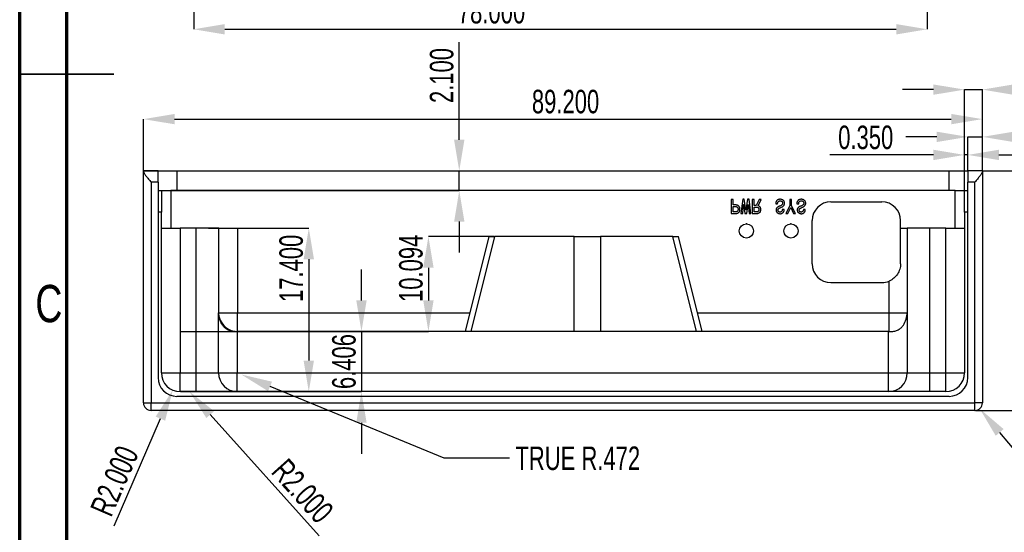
# Model space of a CAD drawing. Header units: millimetres. Extents: x 1648 to 1862, y 2200 to 2497.
# Tile 7 of 20: x 1648 to 1753, y 2299 to 2354. Entities that reach past the tile are written whole.
import ezdxf

# ---------------------------------------------------------------- set-up
doc = ezdxf.new("R2010")
doc.units = ezdxf.units.MM
doc.styles.add('SLDTEXTSTYLE1', font='TXT', dxfattribs={"width": 0.7})
doc.styles.add('SLDTEXTSTYLE3', font='TXT', dxfattribs={"width": 0.75})
doc.dimstyles.new('SLDDIMSTYLE1', dxfattribs={"dimtxt": 2.5, "dimasz": 3.302, "dimexe": 0, "dimexo": 0.0625, "dimtad": 1, "dimdec": 3, "dimrnd": 1e-09, "dimzin": 4, "dimdsep": 46, "dimtxsty": 'SLDTEXTSTYLE1', "dimsah": 1, "dimcen": 0.09, "dimadec": 0, "dimazin": 1, "dimtfac": 1, "dimtdec": 3, "dimtofl": 0, "dimtmove": 0, "dimatfit": 3, "dimfxl": 1, "dimfrac": 2, "dimtolj": 1, "dimtzin": 12, "dimarcsym": 0})
doc.dimstyles.new('SLDDIMSTYLE2', dxfattribs={"dimtxt": 2.5, "dimasz": 3.302, "dimexe": 0, "dimexo": 0.0625, "dimtad": 1, "dimdec": 3, "dimrnd": 1e-09, "dimzin": 4, "dimdsep": 46, "dimtxsty": 'SLDTEXTSTYLE1', "dimsah": 1, "dimcen": 0.09, "dimadec": 0, "dimazin": 1, "dimtfac": 1, "dimtdec": 3, "dimtmove": 0, "dimatfit": 0, "dimfxl": 1, "dimfrac": 2, "dimtolj": 1, "dimtzin": 12, "dimarcsym": 0})
doc.dimstyles.new('SLDDIMSTYLE3', dxfattribs={"dimtxt": 2.5, "dimasz": 3.302, "dimexe": 0, "dimexo": 0.0625, "dimtad": 1, "dimdec": 3, "dimrnd": 1e-09, "dimzin": 0, "dimdsep": 46, "dimtxsty": 'SLDTEXTSTYLE1', "dimsah": 1, "dimcen": 0, "dimadec": 0, "dimazin": 0, "dimtfac": 1, "dimtdec": 3, "dimtofl": 0, "dimtmove": 0, "dimatfit": 3, "dimfxl": 1, "dimfrac": 2, "dimtolj": 1, "dimtzin": 12, "dimarcsym": 0})
doc.dimstyles.new('SLDDIMSTYLE5', dxfattribs={"dimtxt": 2.5, "dimasz": 3.302, "dimexe": 0, "dimexo": 0.0625, "dimtad": 1, "dimdec": 3, "dimrnd": 1e-09, "dimzin": 4, "dimdsep": 46, "dimtxsty": 'SLDTEXTSTYLE1', "dimsah": 1, "dimcen": 0, "dimadec": 0, "dimazin": 1, "dimtfac": 1, "dimtdec": 3, "dimtofl": 0, "dimtmove": 0, "dimatfit": 3, "dimfxl": 1, "dimfrac": 2, "dimtolj": 1, "dimtzin": 12, "dimarcsym": 0})
doc.dimstyles.new('SLDDIMSTYLE7', dxfattribs={"dimtxt": 2.5, "dimasz": 3.302, "dimexe": 0, "dimexo": 0.0625, "dimtad": 1, "dimdec": 3, "dimrnd": 1e-09, "dimzin": 12, "dimdsep": 46, "dimtxsty": 'SLDTEXTSTYLE1', "dimsah": 1, "dimcen": 0.09, "dimadec": 0, "dimazin": 3, "dimtfac": 1, "dimtdec": 3, "dimtmove": 0, "dimatfit": 0, "dimfxl": 1, "dimfrac": 2, "dimtolj": 1, "dimtzin": 12, "dimarcsym": 0})
doc.dimstyles.new('SLDDIMSTYLE8', dxfattribs={"dimtxt": 2.5, "dimasz": 3.302, "dimexe": 0, "dimexo": 0.0625, "dimtad": 0, "dimtih": 1, "dimtoh": 1, "dimdec": 3, "dimrnd": 1e-09, "dimzin": 4, "dimdsep": 46, "dimtxsty": 'SLDTEXTSTYLE1', "dimsah": 1, "dimcen": 0, "dimadec": 0, "dimazin": 1, "dimtfac": 1, "dimtdec": 3, "dimtofl": 0, "dimtmove": 0, "dimatfit": 3, "dimfxl": 1, "dimfrac": 2, "dimtolj": 1, "dimtzin": 12, "dimarcsym": 0})
doc.dimstyles.new('SLDDIMSTYLE9', dxfattribs={"dimtxt": 2.5, "dimasz": 3.302, "dimexe": 0, "dimexo": 0.0625, "dimtad": 1, "dimdec": 3, "dimrnd": 1e-09, "dimzin": 0, "dimdsep": 46, "dimtxsty": 'SLDTEXTSTYLE1', "dimsah": 1, "dimcen": 0.09, "dimadec": 0, "dimazin": 0, "dimtfac": 1, "dimtdec": 3, "dimtmove": 0, "dimatfit": 0, "dimfxl": 1, "dimfrac": 2, "dimtolj": 1, "dimtzin": 12, "dimarcsym": 0})

# ---------------------------------------------------------------- blocks, each defined once
blk = doc.blocks.new('*D77')
at = {"color": 0, "linetype": 'Continuous', "lineweight": -2, "transparency": 16777216}
for p, q in [((1666.78, 2362.82), (1666.78, 2352.79)), ((1744.78, 2362.82), (1744.78, 2352.79)), ((1670.08, 2352.79), (1741.48, 2352.79))]:
    blk.add_line(p, q, dxfattribs=at)
at = {"color": 0, "linetype": 'Continuous', "transparency": 16777216}
for points in [[(1670.08, 2353.34), (1670.08, 2352.24), (1666.78, 2352.79)], [(1741.48, 2353.34), (1741.48, 2352.24), (1744.78, 2352.79)]]:
    blk.add_solid(points, dxfattribs=at)
at = {"layer": 'Defpoints', "color": 0, "linetype": 'Continuous', "transparency": 16777216}
for p in [(1666.78, 2362.88), (1744.78, 2362.88), (1744.78, 2352.79)]:
    blk.add_point(p, dxfattribs=at)
at = {"color": 0, "linetype": 'Continuous', "lineweight": 18, "transparency": 16777216, "insert": (1698.45, 2355.91), "char_height": 2.5, "attachment_point": 2, "style": 'SLDTEXTSTYLE1'}
blk.add_mtext('\\A1;78.000', dxfattribs=at)
blk = doc.blocks.new('*D90')
at = {"color": 0, "linetype": 'Continuous', "lineweight": -2, "transparency": 16777216}
blk.add_line((1763.3, 2349.44), (1751.18, 2357.89), dxfattribs=at)
at = {"color": 0, "linetype": 'Continuous', "transparency": 16777216}
blk.add_solid([(1751.49, 2358.35), (1750.86, 2357.44), (1748.47, 2359.78)], dxfattribs=at)
at = {"layer": 'Defpoints', "color": 0, "linetype": 'Continuous', "transparency": 16777216}
for p in [(1746.83, 2360.93), (1748.47, 2359.78)]:
    blk.add_point(p, dxfattribs=at)
at = {"color": 0, "linetype": 'Continuous', "lineweight": 18, "transparency": 16777216, "insert": (1758.11, 2356.87), "char_height": 2.5, "attachment_point": 1, "rotation": 325.0934, "style": 'SLDTEXTSTYLE1'}
blk.add_mtext('\\A1;R2.000', dxfattribs=at)
blk = doc.blocks.new('*D111')
at = {"color": 0, "linetype": 'Continuous', "lineweight": -2, "transparency": 16777216}
for p, q in [((1698.69, 2330.73), (1691.74, 2330.73)), ((1691.74, 2327.42), (1691.74, 2323.93)), ((1665.41, 2320.63), (1691.74, 2320.63))]:
    blk.add_line(p, q, dxfattribs=at)
at = {"color": 0, "linetype": 'Continuous', "transparency": 16777216}
for points in [[(1691.19, 2327.42), (1692.29, 2327.42), (1691.74, 2330.73)], [(1691.19, 2323.93), (1692.29, 2323.93), (1691.74, 2320.63)]]:
    blk.add_solid(points, dxfattribs=at)
at = {"layer": 'Defpoints', "color": 0, "linetype": 'Continuous', "transparency": 16777216}
for p in [(1698.75, 2330.73), (1665.34, 2320.63), (1691.74, 2320.63)]:
    blk.add_point(p, dxfattribs=at)
at = {"color": 0, "linetype": 'Continuous', "lineweight": 18, "transparency": 16777216, "insert": (1688.62, 2327.35), "char_height": 2.5, "attachment_point": 2, "rotation": 90, "style": 'SLDTEXTSTYLE1'}
blk.add_mtext('\\A1;10.094', dxfattribs=at)
blk = doc.blocks.new('*D112')
at = {"color": 0, "linetype": 'Continuous', "lineweight": -2, "transparency": 16777216}
for p, q in [((1684.62, 2323.93), (1684.62, 2327.24)), ((1665.41, 2320.63), (1684.62, 2320.63)), ((1684.62, 2320.63), (1684.62, 2314.23)), ((1665.41, 2314.23), (1684.62, 2314.23)), ((1684.62, 2310.92), (1684.62, 2307.62))]:
    blk.add_line(p, q, dxfattribs=at)
at = {"color": 0, "linetype": 'Continuous', "transparency": 16777216}
for points in [[(1684.07, 2323.93), (1685.17, 2323.93), (1684.62, 2320.63)], [(1684.07, 2310.92), (1685.17, 2310.92), (1684.62, 2314.23)]]:
    blk.add_solid(points, dxfattribs=at)
at = {"layer": 'Defpoints', "color": 0, "linetype": 'Continuous', "transparency": 16777216}
for p in [(1665.34, 2320.63), (1665.34, 2314.23), (1684.62, 2314.23)]:
    blk.add_point(p, dxfattribs=at)
at = {"color": 0, "linetype": 'Continuous', "lineweight": 18, "transparency": 16777216, "insert": (1681.5, 2317.43), "char_height": 2.5, "attachment_point": 2, "rotation": 90, "style": 'SLDTEXTSTYLE1'}
blk.add_mtext('\\A1;6.406', dxfattribs=at)
blk = doc.blocks.new('*D113')
at = {"color": 0, "linetype": 'Continuous', "lineweight": -2, "transparency": 16777216}
blk.add_line((1680.14, 2298.89), (1668.54, 2311.78), dxfattribs=at)
at = {"color": 0, "linetype": 'Continuous', "transparency": 16777216}
blk.add_solid([(1668.95, 2312.15), (1668.13, 2311.42), (1666.33, 2314.24)], dxfattribs=at)
at = {"layer": 'Defpoints', "color": 0, "linetype": 'Continuous', "transparency": 16777216}
for p in [(1664.99, 2315.73), (1666.33, 2314.24)]:
    blk.add_point(p, dxfattribs=at)
at = {"color": 0, "linetype": 'Continuous', "lineweight": 18, "transparency": 16777216, "insert": (1676.78, 2307.3), "char_height": 2.5, "attachment_point": 1, "rotation": 311.9759, "style": 'SLDTEXTSTYLE1'}
blk.add_mtext('\\A1;R2.000', dxfattribs=at)
blk = doc.blocks.new('*D114')
at = {"color": 0, "linetype": 'Continuous', "lineweight": -2, "transparency": 16777216}
blk.add_line((1658.33, 2299.94), (1663.25, 2311.36), dxfattribs=at)
at = {"color": 0, "linetype": 'Continuous', "transparency": 16777216}
blk.add_solid([(1662.74, 2311.57), (1663.75, 2311.14), (1664.55, 2314.39)], dxfattribs=at)
at = {"layer": 'Defpoints', "color": 0, "linetype": 'Continuous', "transparency": 16777216}
for p in [(1665.34, 2316.23), (1664.55, 2314.39)]:
    blk.add_point(p, dxfattribs=at)
at = {"color": 0, "linetype": 'Continuous', "lineweight": 18, "transparency": 16777216, "insert": (1655.71, 2301.76), "char_height": 2.5, "attachment_point": 1, "rotation": 66.6851, "style": 'SLDTEXTSTYLE1'}
blk.add_mtext('\\A1;R2.000', dxfattribs=at)
blk = doc.blocks.new('*D115')
at = {"color": 0, "linetype": 'Continuous', "lineweight": -2, "transparency": 16777216}
for p, q in [((1693.42, 2307.14), (1674.9, 2314.79)), ((1700.37, 2307.14), (1693.42, 2307.14))]:
    blk.add_line(p, q, dxfattribs=at)
at = {"color": 0, "linetype": 'Continuous', "transparency": 16777216}
blk.add_solid([(1675.11, 2315.29), (1674.69, 2314.28), (1671.85, 2316.05)], dxfattribs=at)
at = {"layer": 'Defpoints', "color": 0, "linetype": 'Continuous', "transparency": 16777216}
for p in [(1671.42, 2316.23), (1671.85, 2316.05)]:
    blk.add_point(p, dxfattribs=at)
at = {"color": 0, "linetype": 'Continuous', "lineweight": 18, "transparency": 16777216, "insert": (1700.99, 2308.39), "char_height": 2.5, "attachment_point": 1, "style": 'SLDTEXTSTYLE1'}
blk.add_mtext('\\A1;TRUE R.472', dxfattribs=at)
blk = doc.blocks.new('*D116')
at = {"color": 0, "linetype": 'Continuous', "lineweight": -2, "transparency": 16777216}
blk.add_line((1760.47, 2300.36), (1752.48, 2309.88), dxfattribs=at)
at = {"color": 0, "linetype": 'Continuous', "transparency": 16777216}
blk.add_solid([(1752.9, 2310.24), (1752.06, 2309.53), (1750.36, 2312.41)], dxfattribs=at)
at = {"layer": 'Defpoints', "color": 0, "linetype": 'Continuous', "transparency": 16777216}
for p in [(1749.85, 2313.03), (1750.36, 2312.41)]:
    blk.add_point(p, dxfattribs=at)
at = {"color": 0, "linetype": 'Continuous', "lineweight": 18, "transparency": 16777216, "insert": (1757.4, 2308.88), "char_height": 2.5, "attachment_point": 1, "rotation": 309.9962, "style": 'SLDTEXTSTYLE1'}
blk.add_mtext('\\A1;R0.800', dxfattribs=at)
blk = doc.blocks.new('*D117')
at = {"color": 0, "linetype": 'Continuous', "lineweight": -2, "transparency": 16777216}
for p, q in [((1661.44, 2337.72), (1661.44, 2343.23)), ((1664.75, 2343.23), (1747.34, 2343.23)), ((1750.65, 2337.72), (1750.65, 2343.23))]:
    blk.add_line(p, q, dxfattribs=at)
at = {"color": 0, "linetype": 'Continuous', "transparency": 16777216}
for points in [[(1664.75, 2343.78), (1664.75, 2342.68), (1661.44, 2343.23)], [(1747.34, 2343.78), (1747.34, 2342.68), (1750.65, 2343.23)]]:
    blk.add_solid(points, dxfattribs=at)
at = {"layer": 'Defpoints', "color": 0, "linetype": 'Continuous', "transparency": 16777216}
for p in [(1750.65, 2343.23), (1661.44, 2337.66), (1750.65, 2337.66)]:
    blk.add_point(p, dxfattribs=at)
at = {"color": 0, "linetype": 'Continuous', "lineweight": 18, "transparency": 16777216, "insert": (1706.32, 2346.35), "char_height": 2.5, "attachment_point": 2, "style": 'SLDTEXTSTYLE1'}
blk.add_mtext('\\A1;89.200', dxfattribs=at)
blk = doc.blocks.new('*D118')
at = {"color": 0, "linetype": 'Continuous', "lineweight": -2, "transparency": 16777216}
for p, q in [((1750.71, 2337.73), (1758.97, 2337.73)), ((1758.97, 2334.42), (1758.97, 2315.53)), ((1749.91, 2312.23), (1758.97, 2312.23))]:
    blk.add_line(p, q, dxfattribs=at)
at = {"color": 0, "linetype": 'Continuous', "transparency": 16777216}
for points in [[(1758.42, 2334.42), (1759.52, 2334.42), (1758.97, 2337.73)], [(1758.42, 2315.53), (1759.52, 2315.53), (1758.97, 2312.23)]]:
    blk.add_solid(points, dxfattribs=at)
at = {"layer": 'Defpoints', "color": 0, "linetype": 'Continuous', "transparency": 16777216}
for p in [(1750.65, 2337.73), (1749.85, 2312.23), (1758.97, 2312.23)]:
    blk.add_point(p, dxfattribs=at)
at = {"color": 0, "linetype": 'Continuous', "lineweight": 18, "transparency": 16777216, "insert": (1755.84, 2325.75), "char_height": 2.5, "attachment_point": 2, "rotation": 90, "style": 'SLDTEXTSTYLE1'}
blk.add_mtext('\\A1;25.500', dxfattribs=at)
blk = doc.blocks.new('*D119')
at = {"color": 0, "linetype": 'Continuous', "lineweight": -2, "transparency": 16777216}
for p, q in [((1668.36, 2331.63), (1679.02, 2331.63)), ((1679.02, 2328.32), (1679.02, 2317.53)), ((1665.41, 2314.23), (1679.02, 2314.23))]:
    blk.add_line(p, q, dxfattribs=at)
at = {"color": 0, "linetype": 'Continuous', "transparency": 16777216}
for points in [[(1678.47, 2328.32), (1679.57, 2328.32), (1679.02, 2331.63)], [(1678.47, 2317.53), (1679.57, 2317.53), (1679.02, 2314.23)]]:
    blk.add_solid(points, dxfattribs=at)
at = {"layer": 'Defpoints', "color": 0, "linetype": 'Continuous', "transparency": 16777216}
for p in [(1668.29, 2331.63), (1665.34, 2314.23), (1679.02, 2314.23)]:
    blk.add_point(p, dxfattribs=at)
at = {"color": 0, "linetype": 'Continuous', "lineweight": 18, "transparency": 16777216, "insert": (1675.89, 2327.35), "char_height": 2.5, "attachment_point": 2, "rotation": 90, "style": 'SLDTEXTSTYLE1'}
blk.add_mtext('\\A1;17.400', dxfattribs=at)
blk = doc.blocks.new('*D120')
at = {"color": 0, "linetype": 'Continuous', "lineweight": -2, "transparency": 16777216}
for p, q in [((1745.79, 2341.34), (1742.49, 2341.34)), ((1749.1, 2337.79), (1749.1, 2341.34)), ((1749.1, 2341.34), (1750.65, 2341.34)), ((1750.65, 2337.72), (1750.65, 2341.34)), ((1753.95, 2341.34), (1764.62, 2341.34))]:
    blk.add_line(p, q, dxfattribs=at)
at = {"color": 0, "linetype": 'Continuous', "transparency": 16777216}
for points in [[(1745.79, 2341.89), (1745.79, 2340.79), (1749.1, 2341.34)], [(1753.95, 2341.89), (1753.95, 2340.79), (1750.65, 2341.34)]]:
    blk.add_solid(points, dxfattribs=at)
at = {"layer": 'Defpoints', "color": 0, "linetype": 'Continuous', "transparency": 16777216}
for p in [(1750.65, 2341.34), (1749.1, 2337.73), (1750.65, 2337.66)]:
    blk.add_point(p, dxfattribs=at)
at = {"color": 0, "linetype": 'Continuous', "lineweight": 18, "transparency": 16777216, "insert": (1760.94, 2344.46), "char_height": 2.5, "attachment_point": 2, "style": 'SLDTEXTSTYLE1'}
blk.add_mtext('\\A1;1.550', dxfattribs=at)
blk = doc.blocks.new('*D121')
at = {"color": 0, "linetype": 'Continuous', "lineweight": -2, "transparency": 16777216}
for p, q in [((1745.44, 2339.42), (1734.41, 2339.42)), ((1748.75, 2335.69), (1748.75, 2339.42)), ((1749.1, 2339.42), (1748.75, 2339.42)), ((1749.1, 2337.79), (1749.1, 2339.42)), ((1752.4, 2339.42), (1755.7, 2339.42))]:
    blk.add_line(p, q, dxfattribs=at)
at = {"color": 0, "linetype": 'Continuous', "transparency": 16777216}
for points in [[(1745.44, 2339.97), (1745.44, 2338.87), (1748.75, 2339.42)], [(1752.4, 2339.97), (1752.4, 2338.87), (1749.1, 2339.42)]]:
    blk.add_solid(points, dxfattribs=at)
at = {"layer": 'Defpoints', "color": 0, "linetype": 'Continuous', "transparency": 16777216}
for p in [(1749.1, 2339.42), (1749.1, 2337.73), (1748.75, 2335.63)]:
    blk.add_point(p, dxfattribs=at)
at = {"color": 0, "linetype": 'Continuous', "lineweight": 18, "transparency": 16777216, "insert": (1738.24, 2342.54), "char_height": 2.5, "attachment_point": 2, "style": 'SLDTEXTSTYLE1'}
blk.add_mtext('\\A1;0.350', dxfattribs=at)
blk = doc.blocks.new('*D122')
at = {"color": 0, "linetype": 'Continuous', "lineweight": -2, "transparency": 16777216}
for p, q in [((1745.44, 2346.37), (1742.14, 2346.37)), ((1748.75, 2335.69), (1748.75, 2346.37)), ((1748.75, 2346.37), (1750.65, 2346.37)), ((1750.65, 2337.72), (1750.65, 2346.37)), ((1753.95, 2346.37), (1764.33, 2346.37))]:
    blk.add_line(p, q, dxfattribs=at)
at = {"color": 0, "linetype": 'Continuous', "transparency": 16777216}
for points in [[(1745.44, 2346.92), (1745.44, 2345.82), (1748.75, 2346.37)], [(1753.95, 2346.92), (1753.95, 2345.82), (1750.65, 2346.37)]]:
    blk.add_solid(points, dxfattribs=at)
at = {"layer": 'Defpoints', "color": 0, "linetype": 'Continuous', "transparency": 16777216}
for p in [(1750.65, 2346.37), (1750.65, 2337.66), (1748.75, 2335.63)]:
    blk.add_point(p, dxfattribs=at)
at = {"color": 0, "linetype": 'Continuous', "lineweight": 18, "transparency": 16777216, "insert": (1760.79, 2349.49), "char_height": 2.5, "attachment_point": 2, "style": 'SLDTEXTSTYLE1'}
blk.add_mtext('\\A1;1.900', dxfattribs=at)
blk = doc.blocks.new('*D123')
at = {"color": 0, "linetype": 'Continuous', "lineweight": -2, "transparency": 16777216}
for p, q in [((1695.02, 2341.03), (1695.02, 2351.41)), ((1661.51, 2337.73), (1695.02, 2337.73)), ((1695.02, 2335.63), (1695.02, 2337.73)), ((1663.06, 2335.63), (1695.02, 2335.63)), ((1695.02, 2332.32), (1695.02, 2329.02))]:
    blk.add_line(p, q, dxfattribs=at)
at = {"color": 0, "linetype": 'Continuous', "transparency": 16777216}
for points in [[(1694.47, 2341.03), (1695.57, 2341.03), (1695.02, 2337.73)], [(1694.47, 2332.32), (1695.57, 2332.32), (1695.02, 2335.63)]]:
    blk.add_solid(points, dxfattribs=at)
at = {"layer": 'Defpoints', "color": 0, "linetype": 'Continuous', "transparency": 16777216}
for p in [(1661.44, 2337.73), (1662.99, 2335.63), (1695.02, 2335.63)]:
    blk.add_point(p, dxfattribs=at)
at = {"color": 0, "linetype": 'Continuous', "lineweight": 18, "transparency": 16777216, "insert": (1691.89, 2347.87), "char_height": 2.5, "attachment_point": 2, "rotation": 90, "style": 'SLDTEXTSTYLE1'}
blk.add_mtext('\\A1;2.100', dxfattribs=at)

msp = doc.modelspace()

# ---------------------------------------------------------------- linework, layer by layer
at = {"color": 0, "linetype": 'Continuous', "lineweight": 70}
for p, q in [((1648.2814, 2199.5251), (1648.2814, 2496.5251)), ((1653.2814, 2204.5251), (1653.2814, 2491.5251))]:
    msp.add_line(p, q, dxfattribs=at)
at = {"color": 0, "linetype": 'Continuous', "lineweight": 35}
for p, q in [((1648.2804, 2348.0251), (1658.2824, 2348.0251)), ((1653.2814, 2348.0251), (1648.2814, 2348.0251))]:
    msp.add_line(p, q, dxfattribs=at)
at = {"color": 0, "linetype": 'Continuous', "lineweight": 25}
for p, q in [((1661.4449, 2337.6576), (1661.4449, 2337.7262)), ((1662.9949, 2337.7262), (1661.4449, 2337.7262)), ((1661.4449, 2313.0262), (1661.4449, 2337.6576)), ((1662.9949, 2336.5262), (1662.9949, 2337.7262)), ((1662.9949, 2337.7262), (1664.9949, 2337.7262)), ((1664.9949, 2337.7262), (1664.9949, 2335.6262)), ((1664.9949, 2337.7262), (1747.095, 2337.7262)), ((1747.095, 2335.6262), (1747.095, 2337.7262)), ((1747.095, 2337.7262), (1749.095, 2337.7262)), ((1749.095, 2337.7262), (1749.095, 2336.5262)), ((1750.645, 2337.7262), (1749.095, 2337.7262)), ((1750.645, 2337.7262), (1750.645, 2337.6576)), ((1750.645, 2337.6576), (1750.645, 2313.0262)), ((1662.2449, 2336.5262), (1662.2449, 2313.0262)), ((1662.9949, 2336.5262), (1662.2449, 2336.5262)), ((1662.9949, 2336.5262), (1662.9949, 2315.7262)), ((1749.095, 2315.7262), (1749.095, 2336.5262)), ((1749.845, 2336.5262), (1749.095, 2336.5262)), ((1749.845, 2313.0262), (1749.845, 2336.5262)), ((1662.9949, 2335.6262), (1663.3449, 2335.6262)), ((1663.3449, 2335.6262), (1663.3449, 2333.3262)), ((1663.3449, 2335.6262), (1664.3449, 2335.6262)), ((1664.3449, 2335.6262), (1664.3449, 2331.6262)), ((1747.745, 2335.6262), (1664.3449, 2335.6262)), ((1747.745, 2331.6262), (1747.745, 2335.6262)), ((1747.745, 2335.6262), (1748.745, 2335.6262)), ((1748.745, 2335.6262), (1749.095, 2335.6262)), ((1748.745, 2333.3262), (1748.745, 2335.6262)), ((1734.5408, 2334.4262), (1739.9408, 2334.4262)), ((1663.3449, 2333.3262), (1662.9949, 2333.3262)), ((1663.3449, 2316.2262), (1663.3449, 2333.3262)), ((1749.095, 2333.3262), (1748.745, 2333.3262)), ((1748.745, 2333.3262), (1748.745, 2316.2262)), ((1663.3449, 2331.6262), (1665.3449, 2331.6262)), ((1665.3449, 2331.6262), (1665.3449, 2316.2262)), ((1667.0449, 2331.6262), (1665.3449, 2331.6262)), ((1667.0449, 2316.2262), (1667.0449, 2331.6262)), ((1669.445, 2331.6262), (1667.0449, 2331.6262)), ((1669.4449, 2331.6262), (1671.4449, 2331.6262)), ((1669.445, 2322.632), (1669.445, 2331.6262)), ((1671.4449, 2331.6262), (1671.4449, 2322.632)), ((1732.5408, 2327.8262), (1732.5408, 2332.4262)), ((1741.9408, 2331.6262), (1741.9408, 2332.4262)), ((1741.9408, 2327.8262), (1741.9408, 2331.6262)), ((1741.9408, 2331.6262), (1742.6449, 2331.6262)), ((1742.6449, 2331.6262), (1742.6449, 2322.632)), ((1745.0449, 2331.6262), (1742.6449, 2331.6262)), ((1745.0449, 2316.2262), (1745.0449, 2331.6262)), ((1746.745, 2331.6262), (1745.0449, 2331.6262)), ((1746.745, 2316.2262), (1746.745, 2331.6262)), ((1746.745, 2331.6262), (1748.745, 2331.6262)), ((1698.1729, 2330.7262), (1695.6557, 2320.632)), ((1698.7548, 2330.7262), (1696.2377, 2320.632)), ((1698.1729, 2330.7262), (1698.7548, 2330.7262)), ((1707.2401, 2330.7262), (1698.7548, 2330.7262)), ((1707.2401, 2320.632), (1707.2401, 2330.7262)), ((1707.2401, 2330.7262), (1710.0255, 2330.7262)), ((1710.0255, 2330.7262), (1710.0255, 2320.632)), ((1717.7349, 2330.7262), (1710.0255, 2330.7262)), ((1720.2521, 2320.632), (1717.7349, 2330.7262)), ((1717.7349, 2330.7262), (1718.3169, 2330.7262)), ((1720.834, 2320.632), (1718.3169, 2330.7262)), ((1734.5408, 2325.8262), (1739.9408, 2325.8262)), ((1740.7449, 2322.632), (1740.7449, 2325.995)), ((1669.4294, 2316.2262), (1669.4294, 2322.632)), ((1669.4294, 2322.632), (1669.445, 2322.632)), ((1669.4449, 2322.632), (1671.4449, 2322.632)), ((1671.4449, 2320.632), (1671.4449, 2322.632)), ((1671.4449, 2322.632), (1696.1545, 2322.632)), ((1720.3353, 2322.632), (1740.7449, 2322.632)), ((1740.7449, 2320.632), (1740.7449, 2322.632)), ((1740.7449, 2322.632), (1742.6449, 2322.632)), ((1742.6449, 2322.632), (1742.6604, 2322.632)), ((1742.6604, 2322.632), (1742.6604, 2316.2262)), ((1671.1862, 2320.632), (1671.4165, 2320.632)), ((1671.4165, 2320.632), (1671.4165, 2316.2262)), ((1740.6734, 2320.632), (1671.4165, 2320.632)), ((1740.6734, 2320.632), (1740.9037, 2320.632)), ((1740.6734, 2316.2262), (1740.6734, 2320.632)), ((1663.3449, 2316.2262), (1665.3449, 2316.2262)), ((1665.3449, 2314.2262), (1665.3449, 2316.2262)), ((1665.3449, 2316.2262), (1667.0449, 2316.2262)), ((1667.0449, 2314.2262), (1667.0449, 2316.2262)), ((1667.0449, 2316.2262), (1669.4294, 2316.2262)), ((1669.4294, 2316.2262), (1671.4165, 2316.2262)), ((1671.4165, 2314.2262), (1671.4165, 2316.2262)), ((1671.4165, 2316.2262), (1740.6734, 2316.2262)), ((1740.6734, 2314.2262), (1740.6734, 2316.2262)), ((1740.6734, 2316.2262), (1742.6604, 2316.2262)), ((1742.6604, 2316.2262), (1745.0449, 2316.2262)), ((1745.0449, 2314.2262), (1745.0449, 2316.2262)), ((1745.0449, 2316.2262), (1746.745, 2316.2262)), ((1746.745, 2314.2262), (1746.745, 2316.2262)), ((1746.745, 2316.2262), (1748.745, 2316.2262)), ((1747.095, 2313.7262), (1664.9949, 2313.7262)), ((1746.745, 2314.2262), (1665.3449, 2314.2262)), ((1661.4449, 2313.0262), (1662.2449, 2313.0262)), ((1662.2449, 2313.0262), (1749.845, 2313.0262)), ((1662.2449, 2312.2262), (1662.2449, 2313.0262)), ((1750.645, 2313.0262), (1749.845, 2313.0262)), ((1749.845, 2312.2262), (1749.845, 2313.0262)), ((1749.845, 2312.2262), (1662.2449, 2312.2262))]:
    msp.add_line(p, q, dxfattribs=at)
at = {"color": 0, "linetype": 'Continuous', "flags": 128}
for points in [[(1724.8649, 2333.6385), (1724.8629, 2333.6898), (1724.8571, 2333.7383), (1724.8477, 2333.7841), (1724.8343, 2333.8269), (1724.8168, 2333.8676), (1724.7957, 2333.9049), (1724.771, 2333.9397), (1724.7421, 2333.9718), (1724.7099, 2334.0008), (1724.6745, 2334.0255), (1724.6365, 2334.0466), (1724.5952, 2334.0638), (1724.5507, 2334.0774), (1724.5036, 2334.0869), (1724.4532, 2334.0927), (1724.4, 2334.0947), (1724.4, 2334.0947), (1724.1456, 2334.0947), (1724.1456, 2334.0947), (1724.1456, 2334.6824), (1724.1456, 2334.6824), (1723.9438, 2334.6824), (1723.9438, 2334.6824), (1723.9438, 2333.1824), (1723.9438, 2333.1824), (1724.4, 2333.1824), (1724.4, 2333.1824), (1724.4532, 2333.1843), (1724.5036, 2333.1902), (1724.5507, 2333.1996), (1724.5952, 2333.2129), (1724.6365, 2333.2305), (1724.6745, 2333.2516), (1724.7099, 2333.2763), (1724.7421, 2333.3052), (1724.771, 2333.3373), (1724.7957, 2333.3721), (1724.8168, 2333.4095), (1724.8343, 2333.4498), (1724.8477, 2333.493), (1724.8571, 2333.5388), (1724.8629, 2333.5872), (1724.8649, 2333.6385)], [(1726.0315, 2333.1824), (1725.8386, 2334.6999), (1725.8386, 2334.6999), (1725.6631, 2334.6999), (1725.6631, 2334.6999), (1725.5052, 2333.5771), (1725.5052, 2333.5771), (1725.4877, 2333.5771), (1725.4877, 2333.5771), (1725.3298, 2334.6999), (1725.3298, 2334.6999), (1725.1543, 2334.6999), (1725.1543, 2334.6999), (1724.9614, 2333.1824), (1724.9614, 2333.1824), (1725.1543, 2333.1824), (1725.1543, 2333.1824), (1725.2508, 2334.1385), (1725.2508, 2334.1385), (1725.2684, 2334.1385), (1725.2684, 2334.1385), (1725.4, 2333.1824), (1725.4, 2333.1824), (1725.5929, 2333.1824), (1725.5929, 2333.1824), (1725.7245, 2334.1385), (1725.7245, 2334.1385), (1725.7421, 2334.1385), (1725.7421, 2334.1385), (1725.8386, 2333.1824), (1725.8386, 2333.1824), (1726.0315, 2333.1824)], [(1727.128, 2334.6824), (1726.9175, 2334.6824), (1726.9175, 2334.6824), (1726.6017, 2334.0333), (1726.6017, 2334.0333), (1726.3736, 2334.0333), (1726.3736, 2334.0333), (1726.3736, 2334.6824), (1726.3736, 2334.6824), (1726.1719, 2334.6824), (1726.1719, 2334.6824), (1726.1719, 2333.1824), (1726.1719, 2333.1824), (1726.6105, 2333.1824), (1726.6105, 2333.1824), (1726.6618, 2333.184), (1726.7109, 2333.1885), (1726.7573, 2333.1967), (1726.8012, 2333.2077), (1726.8428, 2333.2217), (1726.8818, 2333.2392), (1726.9185, 2333.2597), (1726.9526, 2333.2834), (1726.9835, 2333.3107), (1727.0101, 2333.3416), (1727.0328, 2333.377), (1727.0514, 2333.416), (1727.0657, 2333.4592), (1727.076, 2333.506), (1727.0822, 2333.5573), (1727.0842, 2333.6122), (1727.0842, 2333.6122), (1727.0829, 2333.6548), (1727.0786, 2333.695), (1727.0718, 2333.7327), (1727.0624, 2333.7678), (1727.0501, 2333.8006), (1727.0348, 2333.8308), (1727.0169, 2333.8588), (1726.9965, 2333.8841), (1726.951, 2333.928), (1726.9022, 2333.9631), (1726.8499, 2333.9894), (1726.7947, 2334.0069), (1726.7947, 2334.0069), (1727.128, 2334.6824)], [(1729.6083, 2334.2613), (1729.6064, 2334.3104), (1729.6005, 2334.3568), (1729.5905, 2334.401), (1729.5765, 2334.4423), (1729.5586, 2334.4809), (1729.5368, 2334.517), (1729.5109, 2334.5508), (1729.481, 2334.5817), (1729.4478, 2334.6093), (1729.4118, 2334.6333), (1729.3728, 2334.6538), (1729.3309, 2334.6704), (1729.286, 2334.6833), (1729.2386, 2334.6924), (1729.1879, 2334.698), (1729.1346, 2334.6999), (1729.1346, 2334.6999), (1729.0814, 2334.698), (1729.031, 2334.6921), (1728.9839, 2334.6827), (1728.9394, 2334.6691), (1728.8981, 2334.6518), (1728.8601, 2334.6307), (1728.8247, 2334.606), (1728.7925, 2334.5771), (1728.7636, 2334.5456), (1728.7389, 2334.5118), (1728.7178, 2334.4764), (1728.7006, 2334.439), (1728.6869, 2334.3997), (1728.6775, 2334.3585), (1728.6717, 2334.3153), (1728.6697, 2334.2701), (1728.6697, 2334.2701), (1728.6697, 2334.2087), (1728.6697, 2334.2087), (1728.8715, 2334.2087), (1728.8715, 2334.2087), (1728.8715, 2334.2613), (1728.8715, 2334.2613), (1728.8728, 2334.2932), (1728.8764, 2334.3234), (1728.8825, 2334.3513), (1728.8913, 2334.3776), (1728.9023, 2334.4017), (1728.916, 2334.4241), (1728.9319, 2334.4446), (1728.9504, 2334.4631), (1728.9917, 2334.4936), (1729.0359, 2334.5157), (1729.0836, 2334.5287), (1729.1346, 2334.5333), (1729.1346, 2334.5333), (1729.1684, 2334.532), (1729.2003, 2334.5287), (1729.2295, 2334.5229), (1729.2565, 2334.5147), (1729.2808, 2334.5043), (1729.3033, 2334.4913), (1729.3231, 2334.4764), (1729.3406, 2334.4589), (1729.3695, 2334.4195), (1729.39, 2334.3763), (1729.4023, 2334.3295), (1729.4066, 2334.2789), (1729.4066, 2334.2789), (1729.4053, 2334.2571), (1729.4017, 2334.236), (1729.3955, 2334.2149), (1729.3867, 2334.1944), (1729.3757, 2334.1746), (1729.3621, 2334.1548), (1729.3461, 2334.1356), (1729.3276, 2334.1167), (1729.2838, 2334.0804), (1729.2311, 2334.0453), (1729.1697, 2334.0121), (1729.0995, 2333.9806), (1729.0995, 2333.9806), (1729.0489, 2333.9605), (1729.0018, 2333.94), (1728.9582, 2333.9189), (1728.9186, 2333.8971), (1728.8825, 2333.875), (1728.8504, 2333.8523), (1728.8218, 2333.8289), (1728.7968, 2333.8052), (1728.7753, 2333.7805), (1728.7565, 2333.7548), (1728.7409, 2333.7279), (1728.7279, 2333.6999), (1728.7178, 2333.671), (1728.7107, 2333.6408), (1728.7061, 2333.6096), (1728.7048, 2333.5771), (1728.7048, 2333.5771), (1728.7068, 2333.5323), (1728.7126, 2333.4894), (1728.7227, 2333.4488), (1728.7366, 2333.4104), (1728.7545, 2333.3744), (1728.7763, 2333.3403), (1728.802, 2333.3084), (1728.8318, 2333.2789), (1728.8643, 2333.2522), (1728.8984, 2333.2288), (1728.9342, 2333.2093), (1728.9712, 2333.1934), (1729.0099, 2333.1808), (1729.0498, 2333.172), (1729.0914, 2333.1665), (1729.1346, 2333.1648), (1729.1346, 2333.1648), (1729.1895, 2333.1671), (1729.2409, 2333.1733), (1729.2877, 2333.184), (1729.3309, 2333.1989), (1729.3699, 2333.2181), (1729.4053, 2333.2415), (1729.4361, 2333.2691), (1729.4634, 2333.301), (1729.4871, 2333.3354), (1729.5076, 2333.3702), (1729.5251, 2333.4059), (1729.5391, 2333.4423), (1729.5502, 2333.4793), (1729.5583, 2333.517), (1729.5628, 2333.5557), (1729.5645, 2333.5947), (1729.5645, 2333.5947), (1729.3627, 2333.5947), (1729.3627, 2333.5947), (1729.3627, 2333.5475), (1729.3539, 2333.5024), (1729.3364, 2333.4598), (1729.3101, 2333.4192), (1729.2938, 2333.4007), (1729.276, 2333.3848), (1729.2565, 2333.3711), (1729.2357, 2333.3601), (1729.2126, 2333.3513), (1729.1882, 2333.3451), (1729.1623, 2333.3416), (1729.1346, 2333.3403), (1729.1346, 2333.3403), (1729.0846, 2333.3438), (1729.0404, 2333.3546), (1729.0014, 2333.3724), (1728.968, 2333.3974), (1728.941, 2333.4283), (1728.9218, 2333.4641), (1728.9105, 2333.505), (1728.9066, 2333.5508), (1728.9066, 2333.5508), (1728.9095, 2333.5888), (1728.9186, 2333.6242), (1728.9335, 2333.657), (1728.9546, 2333.6869), (1728.9693, 2333.7015), (1728.9884, 2333.7168), (1729.0125, 2333.7327), (1729.0414, 2333.7493), (1729.0752, 2333.7665), (1729.1135, 2333.7847), (1729.1567, 2333.8032), (1729.2048, 2333.8227), (1729.2048, 2333.8227), (1729.2516, 2333.8429), (1729.2958, 2333.864), (1729.3374, 2333.8864), (1729.376, 2333.9095), (1729.4118, 2333.9335), (1729.4449, 2333.9585), (1729.4754, 2333.9845), (1729.5031, 2334.0115), (1729.5277, 2334.0394), (1729.5492, 2334.068), (1729.5671, 2334.0979), (1729.582, 2334.1288), (1729.5934, 2334.1603), (1729.6018, 2334.1931), (1729.6067, 2334.2266), (1729.6083, 2334.2613)], [(1730.7749, 2333.1824), (1730.3627, 2334.0069), (1730.3627, 2334.0069), (1730.3627, 2334.6824), (1730.3627, 2334.6824), (1730.161, 2334.6824), (1730.161, 2334.6824), (1730.161, 2334.0069), (1730.161, 2334.0069), (1729.7487, 2333.1824), (1729.7487, 2333.1824), (1729.9504, 2333.1824), (1729.9504, 2333.1824), (1730.2574, 2333.8227), (1730.2574, 2333.8227), (1730.2662, 2333.8227), (1730.2662, 2333.8227), (1730.5732, 2333.1824), (1730.5732, 2333.1824), (1730.775, 2333.1824)], [(1731.8539, 2334.2613), (1731.852, 2334.3104), (1731.8461, 2334.3568), (1731.8361, 2334.401), (1731.8221, 2334.4423), (1731.8042, 2334.4809), (1731.7825, 2334.517), (1731.7565, 2334.5508), (1731.7266, 2334.5817), (1731.6934, 2334.6093), (1731.6574, 2334.6333), (1731.6184, 2334.6538), (1731.5765, 2334.6704), (1731.5316, 2334.6833), (1731.4842, 2334.6924), (1731.4335, 2334.698), (1731.3802, 2334.6999), (1731.3802, 2334.6999), (1731.327, 2334.698), (1731.2766, 2334.6921), (1731.2295, 2334.6827), (1731.185, 2334.6691), (1731.1437, 2334.6518), (1731.1057, 2334.6307), (1731.0703, 2334.606), (1731.0381, 2334.5771), (1731.0092, 2334.5456), (1730.9845, 2334.5118), (1730.9634, 2334.4764), (1730.9462, 2334.439), (1730.9326, 2334.3997), (1730.9231, 2334.3585), (1730.9173, 2334.3153), (1730.9153, 2334.2701), (1730.9153, 2334.2701), (1730.9153, 2334.2087), (1730.9153, 2334.2087), (1731.1171, 2334.2087), (1731.1171, 2334.2087), (1731.1171, 2334.2613), (1731.1171, 2334.2613), (1731.1184, 2334.2932), (1731.122, 2334.3234), (1731.1281, 2334.3513), (1731.1369, 2334.3776), (1731.148, 2334.4017), (1731.1616, 2334.4241), (1731.1775, 2334.4446), (1731.196, 2334.4631), (1731.2373, 2334.4936), (1731.2815, 2334.5157), (1731.3292, 2334.5287), (1731.3802, 2334.5333), (1731.3802, 2334.5333), (1731.414, 2334.532), (1731.4459, 2334.5287), (1731.4751, 2334.5229), (1731.5021, 2334.5147), (1731.5264, 2334.5043), (1731.5489, 2334.4913), (1731.5687, 2334.4764), (1731.5862, 2334.4589), (1731.6151, 2334.4195), (1731.6356, 2334.3763), (1731.648, 2334.3295), (1731.6522, 2334.2789), (1731.6522, 2334.2789), (1731.6509, 2334.2571), (1731.6473, 2334.236), (1731.6411, 2334.2149), (1731.6324, 2334.1944), (1731.6213, 2334.1746), (1731.6077, 2334.1548), (1731.5918, 2334.1356), (1731.5732, 2334.1167), (1731.5294, 2334.0804), (1731.4767, 2334.0453), (1731.4153, 2334.0121), (1731.3452, 2333.9806), (1731.3452, 2333.9806), (1731.2945, 2333.9605), (1731.2474, 2333.94), (1731.2038, 2333.9189), (1731.1642, 2333.8971), (1731.1281, 2333.875), (1731.096, 2333.8523), (1731.0674, 2333.8289), (1731.0424, 2333.8052), (1731.0209, 2333.7805), (1731.0021, 2333.7548), (1730.9865, 2333.7279), (1730.9735, 2333.6999), (1730.9634, 2333.671), (1730.9563, 2333.6408), (1730.9517, 2333.6096), (1730.9504, 2333.5771), (1730.9504, 2333.5771), (1730.9524, 2333.5323), (1730.9582, 2333.4894), (1730.9683, 2333.4488), (1730.9823, 2333.4104), (1731.0001, 2333.3744), (1731.0219, 2333.3403), (1731.0476, 2333.3084), (1731.0775, 2333.2789), (1731.1099, 2333.2522), (1731.1441, 2333.2288), (1731.1798, 2333.2093), (1731.2168, 2333.1934), (1731.2555, 2333.1808), (1731.2955, 2333.172), (1731.337, 2333.1665), (1731.3802, 2333.1648), (1731.3802, 2333.1648), (1731.4352, 2333.1671), (1731.4865, 2333.1733), (1731.5333, 2333.184), (1731.5765, 2333.1989), (1731.6155, 2333.2181), (1731.6509, 2333.2415), (1731.6817, 2333.2691), (1731.709, 2333.301), (1731.7328, 2333.3354), (1731.7532, 2333.3702), (1731.7708, 2333.4059), (1731.7847, 2333.4423), (1731.7958, 2333.4793), (1731.8039, 2333.517), (1731.8084, 2333.5557), (1731.8101, 2333.5947), (1731.8101, 2333.5947), (1731.6083, 2333.5947), (1731.6083, 2333.5947), (1731.6083, 2333.5475), (1731.5995, 2333.5024), (1731.582, 2333.4598), (1731.5557, 2333.4192), (1731.5394, 2333.4007), (1731.5216, 2333.3848), (1731.5021, 2333.3711), (1731.4813, 2333.3601), (1731.4582, 2333.3513), (1731.4339, 2333.3451), (1731.4079, 2333.3416), (1731.3802, 2333.3403), (1731.3802, 2333.3403), (1731.3302, 2333.3438), (1731.286, 2333.3546), (1731.247, 2333.3724), (1731.2136, 2333.3974), (1731.1866, 2333.4283), (1731.1674, 2333.4641), (1731.1561, 2333.505), (1731.1522, 2333.5508), (1731.1522, 2333.5508), (1731.1551, 2333.5888), (1731.1642, 2333.6242), (1731.1791, 2333.657), (1731.2003, 2333.6869), (1731.2149, 2333.7015), (1731.2341, 2333.7168), (1731.2581, 2333.7327), (1731.287, 2333.7493), (1731.3208, 2333.7665), (1731.3591, 2333.7847), (1731.4023, 2333.8032), (1731.4504, 2333.8227), (1731.4504, 2333.8227), (1731.4972, 2333.8429), (1731.5414, 2333.864), (1731.583, 2333.8864), (1731.6216, 2333.9095), (1731.6574, 2333.9335), (1731.6905, 2333.9585), (1731.7211, 2333.9845), (1731.7487, 2334.0115), (1731.7734, 2334.0394), (1731.7948, 2334.068), (1731.8127, 2334.0979), (1731.8276, 2334.1288), (1731.839, 2334.1603), (1731.8474, 2334.1931), (1731.8523, 2334.2266), (1731.8539, 2334.2613)], [(1724.6631, 2333.6385), (1724.6618, 2333.5986), (1724.6582, 2333.5618), (1724.6521, 2333.5284), (1724.6433, 2333.4982), (1724.6323, 2333.4712), (1724.6186, 2333.4478), (1724.6027, 2333.4273), (1724.5842, 2333.4104), (1724.5631, 2333.3962), (1724.5397, 2333.3835), (1724.514, 2333.3731), (1724.4854, 2333.3643), (1724.4545, 2333.3578), (1724.4214, 2333.3529), (1724.3857, 2333.35), (1724.3473, 2333.349), (1724.3473, 2333.349), (1724.1456, 2333.349), (1724.1456, 2333.349), (1724.1456, 2333.928), (1724.1456, 2333.928), (1724.3473, 2333.928), (1724.3473, 2333.928), (1724.3857, 2333.927), (1724.4214, 2333.9241), (1724.4545, 2333.9192), (1724.4854, 2333.9127), (1724.514, 2333.9039), (1724.5397, 2333.8936), (1724.5631, 2333.8809), (1724.5842, 2333.8666), (1724.6027, 2333.8497), (1724.6186, 2333.8292), (1724.6323, 2333.8058), (1724.6433, 2333.7789), (1724.6521, 2333.7487), (1724.6582, 2333.7152), (1724.6618, 2333.6785), (1724.6631, 2333.6385)], [(1726.8824, 2333.6122), (1726.8811, 2333.5823), (1726.8779, 2333.554), (1726.872, 2333.5274), (1726.8639, 2333.5024), (1726.8532, 2333.4793), (1726.8405, 2333.4576), (1726.8252, 2333.4377), (1726.8077, 2333.4192), (1726.7876, 2333.4026), (1726.7648, 2333.3884), (1726.7388, 2333.3763), (1726.7102, 2333.3666), (1726.6787, 2333.3588), (1726.6443, 2333.3533), (1726.6069, 2333.35), (1726.5666, 2333.349), (1726.5666, 2333.349), (1726.3736, 2333.349), (1726.3736, 2333.349), (1726.3736, 2333.8666), (1726.3736, 2333.8666), (1726.6193, 2333.8666), (1726.6193, 2333.8666), (1726.6703, 2333.863), (1726.718, 2333.8523), (1726.7622, 2333.8347), (1726.8035, 2333.8097), (1726.822, 2333.7941), (1726.8379, 2333.7759), (1726.8516, 2333.7551), (1726.8626, 2333.7318), (1726.8714, 2333.7058), (1726.8775, 2333.6772), (1726.8811, 2333.646), (1726.8824, 2333.6122)]]:
    msp.add_lwpolyline(points, dxfattribs=at)
at = {"color": 0, "linetype": 'Continuous', "lineweight": 25}
for centre in [(1725.5448, 2331.3262), (1730.2908, 2331.3262)]:
    msp.add_circle(centre, 0.75, dxfattribs=at)
for centre, radius, start, end in [((1734.5408, 2332.4262), 2, 90, 180), ((1739.9408, 2332.4262), 2, 0, 90), ((1734.5408, 2327.8262), 2, 180, 270), ((1739.9408, 2327.8262), 2, 270, 293.706835), ((1671.4449, 2322.632), 2, 193.658858, 270), ((1740.6449, 2322.632), 2, 349.264703, 0), ((1665.3449, 2316.2262), 2, 180, 270), ((1671.423, 2316.2198), 1.9936, 179.814441, 269.813231), ((1740.6669, 2316.2198), 1.9936, 270.186777, 0.185567), ((1746.745, 2316.2262), 2, 270, 0), ((1664.9949, 2315.7262), 2, 180, 270), ((1747.095, 2315.7262), 2, 270, 0), ((1662.2449, 2313.0262), 0.8, 180, 270), ((1749.845, 2313.0262), 0.8, 270, 0)]:
    msp.add_arc(centre, radius, start, end, dxfattribs=at)
for points, knots in [([(1661.4449, 2337.6576), (1661.4449, 2337.6093), (1661.4795, 2337.5374), (1661.5834, 2337.3691), (1661.6533, 2337.2719), (1661.806, 2337.0702), (1661.891, 2336.9629), (1662.0649, 2336.7467), (1662.1549, 2336.6364), (1662.2449, 2336.5262)], [0, 0, 0, 0, 0.25, 0.25, 0.5, 0.5, 0.75, 0.75, 1, 1, 1, 1]), ([(1750.645, 2337.6576), (1750.645, 2337.6093), (1750.6104, 2337.5374), (1750.5065, 2337.3691), (1750.4366, 2337.2719), (1750.2839, 2337.0702), (1750.1989, 2336.9629), (1750.025, 2336.7467), (1749.935, 2336.6364), (1749.845, 2336.5262)], [0, 0, 0, 0, 0.25, 0.25, 0.5, 0.5, 0.75, 0.75, 1, 1, 1, 1]), ([(1741.9408, 2327.8262), (1741.9408, 2327.6279), (1741.912, 2327.4365), (1741.8005, 2327.0652), (1741.7199, 2326.8929), (1741.5117, 2326.5738), (1741.3862, 2326.4307), (1741.0941, 2326.181), (1740.9265, 2326.0747), (1740.7449, 2325.995)], [0, 0, 0, 0, 0.25, 0.25, 0.5, 0.5, 0.75, 0.75, 1, 1, 1, 1]), ([(1671.1862, 2320.632), (1671.0402, 2320.632), (1670.9, 2320.6471), (1670.6306, 2320.7095), (1670.5046, 2320.7566), (1670.2775, 2320.8767), (1670.175, 2320.9506), (1669.9971, 2321.1145), (1669.9197, 2321.2059), (1669.7175, 2321.4993), (1669.6251, 2321.7137), (1669.4903, 2322.1638), (1669.449, 2322.3993), (1669.4294, 2322.632)], [0, 0, 0, 0, 0.125, 0.125, 0.25, 0.25, 0.375, 0.375, 0.5, 0.5, 0.75, 0.75, 1, 1, 1, 1]), ([(1740.9037, 2320.632), (1741.0497, 2320.632), (1741.1899, 2320.6471), (1741.4592, 2320.7095), (1741.5852, 2320.7566), (1741.8124, 2320.8767), (1741.9149, 2320.9506), (1742.0928, 2321.1145), (1742.1702, 2321.2059), (1742.3724, 2321.4993), (1742.4648, 2321.7137), (1742.5996, 2322.1638), (1742.6409, 2322.3993), (1742.6604, 2322.632)], [0, 0, 0, 0, 0.125, 0.125, 0.25, 0.25, 0.375, 0.375, 0.5, 0.5, 0.75, 0.75, 1, 1, 1, 1])]:
    msp.add_open_spline(points, degree=3, knots=knots, dxfattribs=at)
at = {"color": 0, "linetype": 'Continuous'}
for p in [(1725.5448, 2332.0762), (1730.2908, 2332.0762)]:
    msp.add_point(p, dxfattribs=at)

# ---------------------------------------------------------------- texts
at = {"color": 0, "linetype": 'Continuous', "lineweight": 0, "insert": (1651.3809, 2325.5853), "char_height": 3.9687, "attachment_point": 2, "style": 'SLDTEXTSTYLE3'}
msp.add_mtext('C', dxfattribs=at)

# ---------------------------------------------------------------- dimensions: what is measured, and where the dimension line sits
at = {"color": 0, "linetype": 'Continuous', "lineweight": 18}
for base, p1, p2, dimstyle, picture, middle in [((1744.7798, 2352.7885), (1666.7798, 2362.8783), (1744.7798, 2362.8783), 'SLDDIMSTYLE1', '*D77', (1698.4534, 2352.7885)), ((1750.645, 2346.3691), (1748.745, 2335.6262), (1750.645, 2337.6576), 'SLDDIMSTYLE2', '*D122', (1760.7907, 2346.3691)), ((1750.645, 2343.2285), (1661.4449, 2337.6576), (1750.645, 2337.6576), 'SLDDIMSTYLE1', '*D117', (1706.3225, 2343.2285)), ((1750.645, 2341.3391), (1749.095, 2337.7262), (1750.645, 2337.6576), 'SLDDIMSTYLE2', '*D120', (1760.9365, 2341.3391)), ((1749.095, 2339.4155), (1748.745, 2335.6262), (1749.095, 2337.7262), 'SLDDIMSTYLE9', '*D121', (1738.24, 2339.4155))]:
    dim = msp.add_linear_dim(base=base, p1=p1, p2=p2, dimstyle=dimstyle, dxfattribs=at)
    dim.commit()
    dim.dimension.update_dxf_attribs({"geometry": picture, "text_midpoint": middle, "dimtype": 160})
for center, mpoint, picture, middle in [((1746.8298, 2360.9283), (1748.47, 2359.7838), '*D90', (1759.5544, 2352.0493)), ((1664.9949, 2315.7262), (1666.3325, 2314.2394), '*D113', (1677.0894, 2302.2825))]:
    dim = msp.add_radius_dim(center=center, mpoint=mpoint, dimstyle='SLDDIMSTYLE5', dxfattribs=at)
    dim.commit()
    dim.dimension.update_dxf_attribs({"geometry": picture, "text_midpoint": middle, "dimtype": 164})
for base, p1, p2, dimstyle, picture, middle in [((1695.0161, 2335.6262), (1661.4449, 2337.7262), (1662.9949, 2335.6262), 'SLDDIMSTYLE2', '*D123', (1695.0161, 2347.8719)), ((1758.9692, 2312.2262), (1750.645, 2337.7262), (1749.845, 2312.2262), 'SLDDIMSTYLE1', '*D118', (1758.9692, 2325.7506)), ((1691.7428, 2320.632), (1698.7548, 2330.7262), (1665.3449, 2320.632), 'SLDDIMSTYLE7', '*D111', (1691.7428, 2327.3476)), ((1679.0173, 2314.2262), (1668.2949, 2331.6262), (1665.3449, 2314.2262), 'SLDDIMSTYLE2', '*D119', (1679.0173, 2327.3476)), ((1684.6221, 2314.2262), (1665.3449, 2320.632), (1665.3449, 2314.2262), 'SLDDIMSTYLE7', '*D112', (1684.6221, 2317.4291))]:
    dim = msp.add_linear_dim(base=base, p1=p1, p2=p2, angle=90, dimstyle=dimstyle, dxfattribs=at)
    dim.commit()
    dim.dimension.update_dxf_attribs({"geometry": picture, "text_midpoint": middle, "dimtype": 160})
for center, mpoint, dimstyle, picture, middle in [((1665.3449, 2316.2262), (1664.5533, 2314.3895), 'SLDDIMSTYLE5', '*D114', (1660.1338, 2304.1349)), ((1749.845, 2313.0262), (1750.3592, 2312.4134), 'SLDDIMSTYLE3', '*D116', (1758.9727, 2305.064))]:
    dim = msp.add_radius_dim(center=center, mpoint=mpoint, dimstyle=dimstyle, dxfattribs=at)
    dim.commit()
    dim.dimension.update_dxf_attribs({"geometry": picture, "text_midpoint": middle})
dim = msp.add_radius_dim(center=(1671.4165, 2316.2262), mpoint=(1671.8525, 2316.0461), text='TRUE <>', dimstyle='SLDDIMSTYLE8', dxfattribs=at)
dim.commit()
dim.dimension.update_dxf_attribs({"geometry": '*D115', "text_midpoint": (1708.8679, 2307.1363), "dimtype": 164})

doc.saveas('drawing.dxf')
